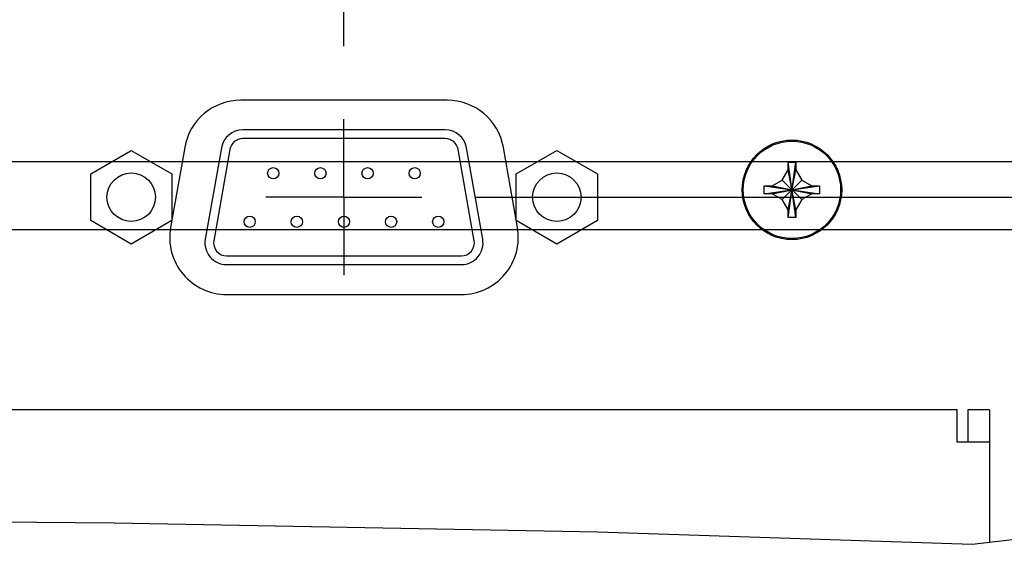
# Model space of a CAD drawing. Header units: inches. Extents: x 0 to 34, y 0 to 22.
# Tile 45 of 72: x 27.4 to 28.5, y 6.9 to 7.5. Entities that reach past the tile are written whole.
import ezdxf

# ---------------------------------------------------------------- set-up
doc = ezdxf.new("R2010")
doc.units = ezdxf.units.IN
doc.header["$LTSCALE"] = 1.87
doc.header["$MEASUREMENT"] = 0
doc.linetypes.add('CENTER', pattern=[0.6, 0.375, -0.075, 0.075, -0.075])
doc.layers.get('0').update_dxf_attribs({"linetype": 'CONTINUOUS'})
doc.layers.add('DEFAULT_1', color=7, linetype='CENTER')
doc.layers.add('DIMENSIONS', color=7, linetype='CONTINUOUS')
doc.styles.get("Standard").update_dxf_attribs({"font": 'txt', "width": 0.8})
doc.dimstyles.new('DIMSTYLE_4', dxfattribs={"dimtxt": 0.125, "dimasz": 0.18, "dimexe": 0.18, "dimexo": 0.0625, "dimgap": 0.09, "dimtad": 0, "dimtih": 1, "dimtoh": 1, "dimlfac": 2, "dimzin": 4, "dimdsep": 46, "dimtxsty": 'STANDARD', "dimblk": '_FILLED', "dimblk1": '_FILLED', "dimblk2": '_FILLED', "dimcen": 0.09, "dimadec": 0, "dimazin": 0, "dimtp": 0.01, "dimtm": 0.01, "dimtfac": 1, "dimtofl": 0, "dimtmove": 0, "dimatfit": 3, "dimldrblk": '_FILLED', "dimfxl": 1, "dimtolj": 1, "dimtzin": 4, "dimarcsym": 0})

# ---------------------------------------------------------------- blocks, each defined once
blk = doc.blocks.new('_FILLED')
at = {"color": 0, "linetype": 'BYBLOCK'}
blk.add_solid([(0, 0), (-1, 0.1736), (-1, -0.1736)], dxfattribs=at)
blk = doc.blocks.new('*D29')
at = {"layer": 'DIMENSIONS', "color": 2, "linetype": 'CONTINUOUS'}
for p, q in [((31.3011, 7.805), (31.3011, 8.165)), ((29.0636, 7.805), (31.4261, 7.805)), ((26.8216, 7.2527), (29.6761, 7.2527)), ((29.9261, 7.2527), (30.4261, 7.2527)), ((30.6761, 7.2527), (31.4261, 7.2527)), ((31.3011, 7.2527), (31.3011, 6.8927))]:
    blk.add_line(p, q, dxfattribs=at)
at = {"layer": 'DIMENSIONS', "color": 2, "linetype": 'CONTINUOUS', "xscale": 0.18, "yscale": 0.18, "zscale": 0.18}
for p, rotation in [((31.3011, 7.805), 270), ((31.3011, 7.2527), 90)]:
    blk.add_blockref('_FILLED', p, dxfattribs=dict(at, rotation=rotation))
at = {"layer": 'DIMENSIONS', "color": 2, "linetype": 'CONTINUOUS', "width": 0.8}
for s, p in [('1.10', (31.0011, 7.5921)), ('[', (31.0011, 7.4046)), (']', (31.5011, 7.4046)), ('28.1', (31.1011, 7.4046))]:
    blk.add_text(s, height=0.125, dxfattribs=at).set_placement(p)
blk = doc.blocks.new('*D32')
at = {"layer": 'DIMENSIONS', "color": 2, "linetype": 'CONTINUOUS'}
for p, q in [((27.7262, 7.4647), (27.7262, 8.68)), ((29.0511, 7.8118), (29.0511, 8.68)), ((27.7262, 8.555), (27.3662, 8.555)), ((29.0511, 8.555), (29.4111, 8.555))]:
    blk.add_line(p, q, dxfattribs=at)
at = {"layer": 'DIMENSIONS', "color": 2, "linetype": 'CONTINUOUS', "xscale": 0.18, "yscale": 0.18, "zscale": 0.18}
blk.add_blockref('_FILLED', (27.7262, 8.555), dxfattribs=at)
at = {"layer": 'DIMENSIONS', "color": 2, "linetype": 'CONTINUOUS', "xscale": 0.18, "yscale": 0.18, "zscale": 0.18, "rotation": 180}
blk.add_blockref('_FILLED', (29.0511, 8.555), dxfattribs=at)
at = {"layer": 'DIMENSIONS', "color": 2, "linetype": 'CONTINUOUS', "width": 0.8}
for s, p in [('2.65', (27.8473, 8.4925)), ('[', (28.3723, 8.4925)), ('67.3', (28.4723, 8.4925)), (']', (28.8723, 8.4925))]:
    blk.add_text(s, height=0.125, dxfattribs=at).set_placement(p)
blk = doc.blocks.new('*D33')
at = {"layer": 'DIMENSIONS', "color": 2, "linetype": 'CONTINUOUS'}
for p, q in [((27.1262, 7.3939), (27.1262, 9.43)), ((29.0511, 7.8118), (29.0511, 9.43)), ((27.1262, 9.305), (26.7662, 9.305)), ((29.0511, 9.305), (29.4111, 9.305))]:
    blk.add_line(p, q, dxfattribs=at)
at = {"layer": 'DIMENSIONS', "color": 2, "linetype": 'CONTINUOUS', "xscale": 0.18, "yscale": 0.18, "zscale": 0.18}
blk.add_blockref('_FILLED', (27.1262, 9.305), dxfattribs=at)
at = {"layer": 'DIMENSIONS', "color": 2, "linetype": 'CONTINUOUS', "xscale": 0.18, "yscale": 0.18, "zscale": 0.18, "rotation": 180}
blk.add_blockref('_FILLED', (29.0511, 9.305), dxfattribs=at)
at = {"layer": 'DIMENSIONS', "color": 2, "linetype": 'CONTINUOUS', "width": 0.8}
for s, p in [('3.85', (27.5006, 9.2425)), ('[', (28.0256, 9.2425)), ('97.8', (28.1256, 9.2425)), (']', (28.5256, 9.2425))]:
    blk.add_text(s, height=0.125, dxfattribs=at).set_placement(p)
blk = doc.blocks.new('*D34')
at = {"layer": 'DIMENSIONS', "color": 2, "linetype": 'CONTINUOUS'}
for p, q in [((29.8011, 7.805), (29.8011, 8.165)), ((29.0636, 7.805), (29.9261, 7.805)), ((27.1887, 7.3314), (29.9261, 7.3314)), ((29.8011, 7.3314), (29.8011, 6.9714))]:
    blk.add_line(p, q, dxfattribs=at)
at = {"layer": 'DIMENSIONS', "color": 2, "linetype": 'CONTINUOUS', "xscale": 0.18, "yscale": 0.18, "zscale": 0.18}
for p, rotation in [((29.8011, 7.805), 270), ((29.8011, 7.3314), 90)]:
    blk.add_blockref('_FILLED', p, dxfattribs=dict(at, rotation=rotation))
at = {"layer": 'DIMENSIONS', "color": 2, "linetype": 'CONTINUOUS', "width": 0.8}
for s, p in [('.95', (29.5011, 7.6177)), ('[', (29.5011, 7.4302)), (']', (30.0011, 7.4302)), ('24.1', (29.6011, 7.4302))]:
    blk.add_text(s, height=0.125, dxfattribs=at).set_placement(p)
blk = doc.blocks.new('*D35')
at = {"layer": 'DIMENSIONS', "color": 2, "linetype": 'CONTINUOUS'}
for p, q in [((30.5511, 7.805), (30.5511, 8.165)), ((29.0636, 7.805), (30.6761, 7.805)), ((27.8786, 7.2902), (29.6761, 7.2902)), ((29.9261, 7.2902), (30.6761, 7.2902)), ((30.5511, 7.2902), (30.5511, 6.9302))]:
    blk.add_line(p, q, dxfattribs=at)
at = {"layer": 'DIMENSIONS', "color": 2, "linetype": 'CONTINUOUS', "xscale": 0.18, "yscale": 0.18, "zscale": 0.18}
for p, rotation in [((30.5511, 7.805), 270), ((30.5511, 7.2902), 90)]:
    blk.add_blockref('_FILLED', p, dxfattribs=dict(at, rotation=rotation))
at = {"layer": 'DIMENSIONS', "color": 2, "linetype": 'CONTINUOUS', "width": 0.8}
for s, p in [('1.03', (30.2511, 7.5454)), ('[', (30.2511, 7.3579)), (']', (30.7511, 7.3579)), ('26.2', (30.3511, 7.3579))]:
    blk.add_text(s, height=0.125, dxfattribs=at).set_placement(p)

msp = doc.modelspace()

# ---------------------------------------------------------------- linework, layer by layer
at = {"color": 3, "linetype": 'CONTINUOUS'}
for p, q in [((27.84542, 7.40218), (27.60704, 7.40218)), ((27.54204, 7.34765), (27.52573, 7.25515)), ((27.92673, 7.25515), (27.91042, 7.34765)), ((27.59073, 7.17768), (27.86173, 7.17768)), ((28.43506, 7.04468), (25.96173, 7.04468)), ((28.43506, 7.00718), (28.43506, 7.04468)), ((28.47256, 7.04468), (28.47256, 6.8916)), ((28.47249, 7.00718), (28.43506, 7.00718))]:
    msp.add_line(p, q, dxfattribs=at)
at = {"color": 7, "linetype": 'CONTINUOUS'}
for p, q in [((27.84336, 7.36785), (27.60906, 7.36785)), ((27.84336, 7.35785), (27.60906, 7.35785)), ((27.43336, 7.31725), (27.48023, 7.34431)), ((27.48023, 7.34431), (27.52711, 7.31725)), ((27.58444, 7.34719), (27.56584, 7.24169)), ((27.59429, 7.34546), (27.57569, 7.23996)), ((27.87673, 7.23996), (27.85813, 7.34546)), ((27.88658, 7.24169), (27.86798, 7.34719)), ((27.92536, 7.31725), (27.97223, 7.34431)), ((27.97223, 7.34431), (28.01911, 7.31725)), ((28.23955, 7.33068), (28.24855, 7.33068)), ((28.23955, 7.32168), (28.23955, 7.33068)), ((28.23955, 7.26668), (28.24855, 7.33068)), ((28.24855, 7.26668), (28.23955, 7.33068)), ((28.24855, 7.33068), (28.24855, 7.32168)), ((28.23278, 7.30996), (28.23955, 7.32168)), ((28.24855, 7.27568), (28.23955, 7.32168)), ((28.23955, 7.27568), (28.24855, 7.32168)), ((28.24855, 7.32168), (28.25532, 7.30996)), ((27.43336, 7.26312), (27.43336, 7.31725)), ((27.52711, 7.31725), (27.52711, 7.26312)), ((27.92536, 7.26312), (27.92536, 7.31725)), ((28.01911, 7.31725), (28.01911, 7.26312)), ((28.22105, 7.30318), (28.23278, 7.30996)), ((28.23278, 7.28741), (28.25532, 7.30996)), ((28.23278, 7.30996), (28.25532, 7.28741)), ((28.25532, 7.30996), (28.26705, 7.30318)), ((28.21205, 7.29418), (28.27605, 7.30318)), ((28.21205, 7.30318), (28.22105, 7.30318)), ((28.21205, 7.30318), (28.27605, 7.29418)), ((28.21205, 7.29418), (28.21205, 7.30318)), ((28.22105, 7.29418), (28.26705, 7.30318)), ((28.22105, 7.30318), (28.26705, 7.29418)), ((28.26705, 7.30318), (28.27605, 7.30318)), ((28.27605, 7.30318), (28.27605, 7.29418)), ((28.22105, 7.29418), (28.21205, 7.29418)), ((28.23278, 7.28741), (28.22105, 7.29418)), ((28.23955, 7.27568), (28.23278, 7.28741)), ((28.25532, 7.28741), (28.24855, 7.27568)), ((28.26705, 7.29418), (28.25532, 7.28741)), ((28.27605, 7.29418), (28.26705, 7.29418)), ((28.23955, 7.26668), (28.23955, 7.27568)), ((28.24855, 7.27568), (28.24855, 7.26668)), ((27.48023, 7.23606), (27.43336, 7.26312)), ((27.52711, 7.26312), (27.48023, 7.23606)), ((27.97223, 7.23606), (27.92536, 7.26312)), ((28.01911, 7.26312), (27.97223, 7.23606)), ((28.24855, 7.26668), (28.23955, 7.26668)), ((27.59046, 7.22235), (27.86196, 7.22235)), ((27.59046, 7.21235), (27.86196, 7.21235)), ((28.47256, 7.04468), (28.44756, 7.04468)), ((28.44756, 7.04468), (28.44756, 7.00718)), ((28.45246, 6.88925), (28.86518, 6.93742)), ((26.92324, 6.91959), (27.46058, 6.91389)), ((27.46058, 6.91389), (28.01948, 6.90361)), ((28.01948, 6.90361), (28.45246, 6.88925))]:
    msp.add_line(p, q, dxfattribs=at)
at = {"color": 3, "linetype": 'CONTINUOUS'}
msp.add_circle((28.24405, 7.29868), 0.0575, dxfattribs=at)
at = {"color": 7, "linetype": 'CONTINUOUS'}
for centre, radius in [((28.24405, 7.29868), 0.05625), ((27.64446, 7.31785), 0.0065), ((27.69896, 7.31785), 0.0065), ((27.75346, 7.31785), 0.0065), ((27.80796, 7.31785), 0.0065), ((27.48023, 7.29018), 0.028), ((27.97223, 7.29018), 0.028), ((27.61721, 7.26185), 0.0065), ((27.67171, 7.26185), 0.0065), ((27.72621, 7.26185), 0.0065), ((27.78071, 7.26185), 0.0065), ((27.83521, 7.26185), 0.0065)]:
    msp.add_circle(centre, radius, dxfattribs=at)
at = {"color": 3, "linetype": 'CONTINUOUS'}
for centre, start, end in [((27.60704, 7.33618), 90, 170), ((27.84542, 7.33618), 10, 90), ((27.59073, 7.24368), 170, 270), ((27.86173, 7.24368), 270, 10)]:
    msp.add_arc(centre, 0.066, start, end, dxfattribs=at)
at = {"color": 7, "linetype": 'CONTINUOUS'}
for centre, radius, start, end in [((27.60906, 7.34285), 0.025, 90, 170), ((27.84336, 7.34285), 0.025, 10, 90), ((27.60906, 7.34285), 0.015, 90, 170), ((27.84336, 7.34285), 0.015, 10, 90), ((27.59046, 7.23735), 0.025, 170, 270), ((27.59046, 7.23735), 0.015, 170, 270), ((27.86196, 7.23735), 0.025, 270, 10), ((27.86196, 7.23735), 0.015, 270, 10)]:
    msp.add_arc(centre, radius, start, end, dxfattribs=at)
at = {"layer": 'DEFAULT_1', "color": 7, "linetype": 'CENTER'}
for q in [(27.72605, 7.38023), (27.636, 7.29018), (27.8161, 7.29018), (27.72605, 7.20013)]:
    msp.add_line((27.72605, 7.29018), q, dxfattribs=at)

# ---------------------------------------------------------------- dimensions: what is measured, and where the dimension line sits
at = {"layer": 'DIMENSIONS', "color": 2, "linetype": 'CONTINUOUS'}
dim = msp.add_linear_dim(base=(29.05108, 9.30504), p1=(27.12623, 7.39393), p2=(29.05108, 7.81181), dimstyle='DIMSTYLE_4', dxfattribs=at)
dim.commit()
dim.dimension.update_dxf_attribs({"geometry": '*D33', "text_midpoint": (28.06309, 9.30504), "dimtype": 160})
for base, p1, p2, angle, picture, middle in [((27.72623, 8.55504), (29.05108, 7.81181), (27.72623, 7.46468), 180, '*D32', (28.40977, 8.55504)), ((31.30108, 7.80504), (26.82155, 7.25268), (29.06358, 7.80504), 90, '*D29', (31.30108, 7.56088)), ((29.80108, 7.33143), (29.06358, 7.80504), (27.18873, 7.33143), 270, '*D34', (29.80108, 7.5865)), ((30.55108, 7.80504), (27.8786, 7.29018), (29.06358, 7.80504), 90, '*D35', (30.55108, 7.51411))]:
    dim = msp.add_linear_dim(base=base, p1=p1, p2=p2, angle=angle, dimstyle='DIMSTYLE_4', dxfattribs=at)
    dim.commit()
    dim.dimension.update_dxf_attribs({"geometry": picture, "text_midpoint": middle, "dimtype": 160})

doc.saveas('drawing.dxf')
